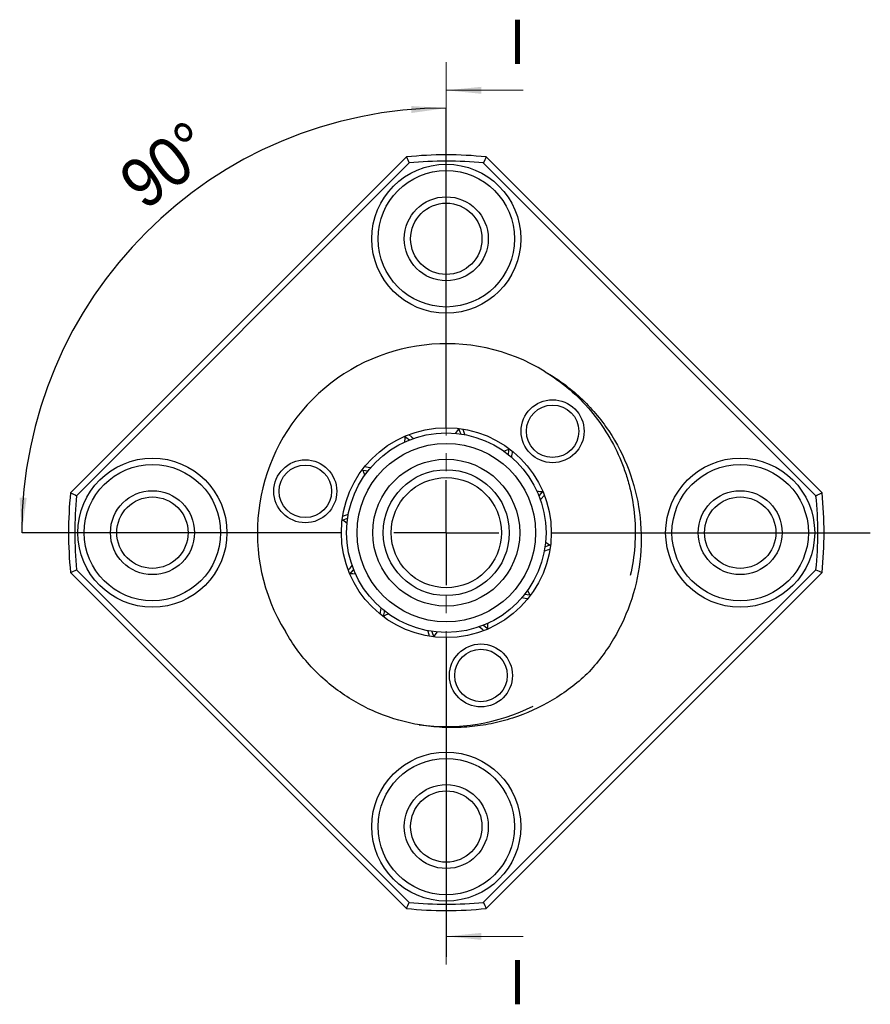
# Model space of a CAD drawing. Header units: millimetres. Extents: x 15 to 240, y 23 to 130.
# Tile 13 of 13: x 200 to 240, y 39 to 86. Entities that reach past the tile are written whole.
import ezdxf

# ---------------------------------------------------------------- set-up
doc = ezdxf.new("R2010")
doc.units = ezdxf.units.MM
doc.header["$LTSCALE"] = 0.666667
doc.linetypes.add('CENTER', pattern=[10.16, 6.35, -1.27, 1.27, -1.27])
doc.layers.add('FORMAT', color=7, linetype='Continuous')
doc.styles.add('SLDTEXTSTYLE0', font='GOTHIC.TTF', dxfattribs={"width": 0.913})
doc.dimstyles.new('SLDDIMSTYLE0', dxfattribs={"dimtxt": 2.333333, "dimasz": 1.666667, "dimexe": 0, "dimexo": 0.0625, "dimgap": 0.583333, "dimtad": 1, "dimdec": 4, "dimlfac": 0.666667, "dimzin": 12, "dimdsep": 46, "dimtxsty": 'SLDTEXTSTYLE0', "dimsah": 1, "dimcen": 0.09, "dimazin": 3, "dimtfac": 1, "dimtofl": 0, "dimtmove": 0, "dimatfit": 3, "dimfxl": 1, "dimfrac": 2, "dimtolj": 1, "dimtzin": 12, "dimarcsym": 0})

# ---------------------------------------------------------------- blocks, each defined once
blk = doc.blocks.new('_D_3')
at = {"layer": 'FORMAT', "color": 7}
blk.add_arc((220.14, 61.255), 20.226, 90, 180, dxfattribs=at)
for points in [[(220.14, 81.481), (218.468, 81.579), (218.481, 81.246)], [(199.914, 61.255), (200.149, 62.913), (199.816, 62.927)]]:
    blk.add_solid(points, dxfattribs=at)
at = {"layer": 'FORMAT', "color": 7, "insert": (204.359, 78.431), "char_height": 2.3333, "attachment_point": 1, "rotation": 36.8027, "style": 'SLDTEXTSTYLE0'}
blk.add_mtext('90°', dxfattribs=at)
blk = doc.blocks.new('SW_CENTERMARKSYMBOL_1')
at = {"layer": 'FORMAT', "color": 0}
for p, q in [((0, 5), (0, 20.2)), ((0, 0), (0, 2.5)), ((-5, 0), (-20.2, 0)), ((0, 0), (-2.5, 0)), ((0, 0), (0, -2.5)), ((0, 0), (2.5, 0)), ((5, 0), (20.2, 0)), ((0, -5), (0, -20.2))]:
    blk.add_line(p, q, dxfattribs=at)

msp = doc.modelspace()

# ---------------------------------------------------------------- linework, layer by layer
at = {"color": 7, "linetype": 'CENTER', "lineweight": 18}
msp.add_line((220.13976, 83.66178), (220.13976, 40.69067), dxfattribs=at)
at = {"color": 7, "linetype": 'Continuous', "lineweight": 18}
for p, q in [((223.80643, 82.32845), (220.13976, 82.32845)), ((223.80643, 42.02401), (220.13976, 42.02401))]:
    msp.add_line(p, q, dxfattribs=at)
at = {"color": 7, "linetype": 'Continuous', "lineweight": 25}
for p, q in [((202.24027, 63.15419), (218.24027, 79.15419)), ((218.37705, 78.8667), (202.52776, 63.01741)), ((237.75177, 63.01741), (221.90248, 78.8667)), ((222.03926, 79.15419), (238.03926, 63.15419)), ((218.24027, 43.3552), (202.24027, 59.3552)), ((202.52776, 59.49198), (218.37705, 43.64269)), ((221.90248, 43.64269), (237.75177, 59.49198)), ((238.03926, 59.3552), (222.03926, 43.3552))]:
    msp.add_line(p, q, dxfattribs=at)
at = {"color": 7, "linetype": 'Continuous', "lineweight": 25, "flags": 128}
for points in [[(220.58017, 65.98423), (220.71557, 66.16836), (220.74517, 66.21791)], [(220.73247, 66.19612), (220.74913, 66.14505), (220.83034, 65.95423)], [(220.93261, 66.19143), (220.99499, 65.99496), (221.02643, 65.92121)], [(218.1564, 65.5708), (218.18071, 65.77675), (218.18245, 65.85566)], [(218.18235, 65.83045), (218.20637, 65.80856), (218.38805, 65.6699)], [(218.35801, 65.92646), (218.49375, 65.80081), (218.57438, 65.73934)], [(222.88594, 65.13039), (223.11392, 65.23227), (223.14566, 65.25026)], [(223.12378, 65.23774), (223.10879, 65.16431), (223.08758, 64.97932)], [(223.29475, 65.13362), (223.24757, 64.91125), (223.24089, 64.85268)], [(216.26407, 64.00087), (216.19173, 64.17244), (216.1442, 64.26059)], [(216.26084, 64.40969), (216.42029, 64.3723), (216.54178, 64.35582)], [(216.15671, 64.23871), (216.16771, 64.23622), (216.41513, 64.20251)], [(224.71552, 63.21211), (224.65227, 63.13967), (224.55496, 63.00641)], [(224.81153, 63.03644), (224.64664, 62.85056), (224.62441, 62.82008)], [(215.19833, 61.8474), (215.42549, 61.93785), (215.44023, 61.94527)], [(215.20302, 62.04754), (215.33979, 62.08779), (215.47325, 62.14136)], [(215.41022, 61.6951), (215.27939, 61.79565), (215.17655, 61.8601)], [(225.08119, 60.66199), (224.9704, 60.62323), (224.8393, 60.56412)], [(224.8693, 60.81428), (224.89821, 60.79004), (225.10298, 60.64929)], [(215.468, 59.47294), (215.55232, 59.56024), (215.65511, 59.68931)], [(215.82366, 59.27133), (215.68123, 59.29122), (215.53879, 59.29738)], [(215.56401, 59.29728), (215.70363, 59.47159), (215.72456, 59.50298)], [(224.12281, 58.27068), (223.98647, 58.2955), (223.86439, 58.30688)], [(224.01546, 58.50852), (224.03604, 58.45327), (224.13533, 58.24879)], [(224.01869, 58.0997), (223.98355, 58.10953), (223.73775, 58.15357)], [(216.98477, 57.37577), (217.0097, 57.47277), (217.03863, 57.65671)], [(217.39359, 57.379), (217.27963, 57.33377), (217.13386, 57.25913)], [(217.15575, 57.27164), (217.18772, 57.47126), (217.19194, 57.53007)], [(221.92151, 56.58293), (221.88086, 56.6239), (221.70515, 56.77005)], [(222.09718, 56.67894), (221.97461, 56.78145), (221.89148, 56.83949)], [(222.12313, 56.93859), (222.11036, 56.85944), (222.09708, 56.65372)], [(219.34692, 56.31795), (219.32625, 56.39413), (219.2531, 56.58818)], [(219.54706, 56.31326), (219.48369, 56.48279), (219.44919, 56.55516)], [(219.69935, 56.52516), (219.63588, 56.44609), (219.53436, 56.29148)]]:
    msp.add_lwpolyline(points, dxfattribs=at)
at = {"color": 7, "linetype": 'Continuous', "lineweight": 25}
for centre, radius in [((220.13976, 75.25469), 3.55), ((220.13976, 75.25469), 3.25), ((220.13976, 75.25469), 2), ((220.13976, 75.25469), 1.7), ((225.20485, 66.08635), 1.5), ((225.20485, 66.08635), 1.25), ((220.13976, 61.25469), 5), ((220.13976, 61.25469), 4.75), ((220.13976, 61.25469), 4.25), ((206.13976, 61.25469), 3.55), ((220.13976, 61.25469), 3.5), ((234.13976, 61.25469), 3.55), ((206.13976, 61.25469), 3.25), ((213.42288, 63.22536), 1.5), ((213.42288, 63.22536), 1.25), ((234.13976, 61.25469), 3.25), ((220.13976, 61.25469), 3), ((220.13976, 61.25469), 2.625), ((206.13976, 61.25469), 2), ((206.13976, 61.25469), 1.7), ((234.13976, 61.25469), 2), ((234.13976, 61.25469), 1.7), ((221.79155, 54.45237), 1.5), ((221.79155, 54.45237), 1.25), ((220.13976, 47.25469), 3.55), ((220.13976, 47.25469), 3.25), ((220.13976, 47.25469), 2), ((220.13976, 47.25469), 1.7)]:
    msp.add_circle(centre, radius, dxfattribs=at)
for centre, radius, start, end in [((220.13976, 61.25469), 18, 83.942441, 96.057559), ((220.13976, 61.25469), 17.7, 84.284521, 95.715479), ((220.13976, 61.25469), 9, 58.434577, 211.565423), ((220.13976, 61.25469), 18, 173.942441, 186.057559), ((220.13976, 61.25469), 17.7, 174.284521, 185.715479), ((224.73428, 64.71199), 1.5, 259.303472, 270.246506), ((220.13976, 61.25469), 17.7, 354.284521, 5.715479), ((220.13976, 61.25469), 18, 353.942441, 6.057559), ((225.43113, 59.00438), 1.5, 103.675227, 114.618261), ((220.13976, 61.25469), 9.23981, 261.970102, 296.622288), ((220.13976, 61.25469), 17.7, 264.284521, 275.715479), ((220.13976, 61.25469), 18, 263.942441, 276.057559)]:
    msp.add_arc(centre, radius, start, end, dxfattribs=at)
for points in [[(218.24027, 79.15419), (218.28599, 79.05845), (218.33159, 78.96262), (218.37705, 78.8667)], [(222.03926, 79.15419), (221.99354, 79.05845), (221.94794, 78.96262), (221.90248, 78.8667)], [(202.24027, 63.15419), (202.33601, 63.10847), (202.43183, 63.06287), (202.52776, 63.01741)], [(237.75177, 63.01741), (237.84769, 63.06287), (237.94352, 63.10847), (238.03926, 63.15419)], [(202.24027, 59.3552), (202.33601, 59.40092), (202.43183, 59.44652), (202.52776, 59.49198)], [(237.75177, 59.49198), (237.84769, 59.44652), (237.94352, 59.40092), (238.03926, 59.3552)], [(218.24027, 43.3552), (218.28599, 43.45094), (218.33159, 43.54676), (218.37705, 43.64269)], [(221.90248, 43.64269), (221.94794, 43.54676), (221.99354, 43.45094), (222.03926, 43.3552)]]:
    msp.add_open_spline(points, degree=3, dxfattribs=at)
for points, knots in [([(224.85101, 68.92308), (225.15207, 68.75081), (225.44384, 68.56099), (226.00822, 68.14513), (226.27796, 67.92096), (227.03976, 67.21032), (227.48989, 66.68268), (228.27096, 65.5162), (228.58833, 64.89687), (229.0769, 63.59795), (229.24868, 62.90988), (229.43395, 61.53389), (229.45027, 60.83792), (229.32495, 59.43991), (229.18571, 58.7605), (228.75912, 57.43957), (228.46715, 56.7933), (227.75861, 55.60082), (227.34092, 55.04696), (226.85728, 54.53718)], [0, 0, 0, 0, 0.0625, 0.0625, 0.125, 0.125, 0.25, 0.25, 0.375, 0.375, 0.5, 0.5, 0.625, 0.625, 0.75, 0.75, 0.875, 0.875, 1, 1, 1, 1]), ([(224.85101, 68.92308), (225.65467, 68.42933), (226.39369, 67.79684), (227.62687, 66.33942), (228.11984, 65.5165), (228.55527, 64.45344), (228.63353, 64.23914), (228.77258, 63.80921), (228.83305, 63.59503), (228.99184, 62.94061), (229.06693, 62.48793), (229.18616, 61.10144), (229.12133, 60.13871), (228.9039, 59.20777)], [0, 0, 0, 0, 0.25, 0.25, 0.5, 0.5, 0.5625, 0.5625, 0.625, 0.625, 0.75, 0.75, 1, 1, 1, 1]), ([(226.85728, 54.53718), (226.60247, 54.29544), (226.33549, 54.06933), (225.77751, 53.64793), (225.48502, 53.45182), (224.58251, 52.91758), (223.95067, 52.63355), (222.9585, 52.31377), (222.61825, 52.22468), (221.9327, 52.08594), (221.58876, 52.03628), (220.89866, 51.9753), (220.55248, 51.96398), (219.85785, 51.97998), (219.50743, 52.00761), (218.46747, 52.14899), (217.79559, 52.31777), (216.8205, 52.68473), (216.49924, 52.82716), (215.87675, 53.14775), (215.57746, 53.32462), (215.00202, 53.71051), (214.72588, 53.91953), (214.19695, 54.36998), (213.94277, 54.61293), (213.22728, 55.38145), (212.81675, 55.93987), (212.47138, 56.54345)], [0, 0, 0, 0, 0.0625, 0.0625, 0.125, 0.125, 0.25, 0.25, 0.3125, 0.3125, 0.375, 0.375, 0.4375, 0.4375, 0.5, 0.5, 0.625, 0.625, 0.6875, 0.6875, 0.75, 0.75, 0.8125, 0.8125, 0.875, 0.875, 1, 1, 1, 1])]:
    msp.add_open_spline(points, degree=3, knots=knots, dxfattribs=at)
at = {"color": 7, "linetype": 'Continuous', "lineweight": 18}
for points in [[(220.13976, 82.32845), (221.80643, 82.16178), (221.80643, 82.49511)], [(220.13976, 42.02401), (221.80643, 41.85734), (221.80643, 42.19067)]]:
    msp.add_solid(points, dxfattribs=at)

# ---------------------------------------------------------------- block references
at = {"layer": 'FORMAT', "color": 7}
msp.add_blockref('SW_CENTERMARKSYMBOL_1', (220.13976, 61.25469), dxfattribs=at)

# ---------------------------------------------------------------- texts
at = {"color": 7, "linetype": 'Continuous', "char_height": 2.11667, "attachment_point": 1, "style": 'SLDTEXTSTYLE0'}
for insert in [(223.16769, 85.69165), (223.16769, 40.90406)]:
    msp.add_mtext('I', dxfattribs=dict(at, insert=insert))

# ---------------------------------------------------------------- dimensions: what is measured, and where the dimension line sits
at = {"layer": 'FORMAT', "color": 7}
dim = msp.add_angular_dim_2l(base=(205.83783, 75.55663), line1=((220.13976, 83.66178), (220.13976, 40.69067)), line2=((240.33976, 61.25469), (199.93976, 61.25469)), dimstyle='SLDDIMSTYLE0', dxfattribs=at)
dim.commit()
dim.dimension.update_dxf_attribs({"geometry": '_D_3', "text_midpoint": (208.02316, 77.44971), "dimtype": 162})

doc.saveas('drawing.dxf')
